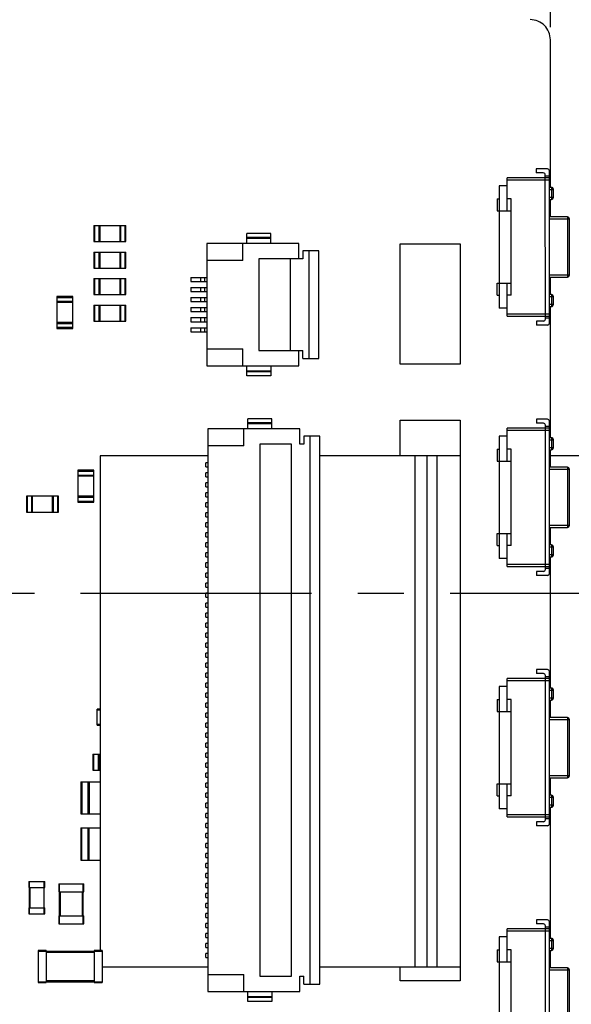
# Model space of a CAD drawing. Header units: millimetres. Extents: x -45 to 609, y -105 to 214.
# Tile 25 of 27: x 517 to 545, y 21 to 70. Entities that reach past the tile are written whole.
import ezdxf

# ---------------------------------------------------------------- set-up
doc = ezdxf.new("R2010")
doc.units = ezdxf.units.MM
doc.header["$LTSCALE"] = 30.734
doc.header["$PDMODE"] = 3
doc.header["$PDSIZE"] = 0.3125
doc.linetypes.add('CENTER', pattern=[0.6, 0.375, -0.075, 0.075, -0.075])
doc.layers.get('0').update_dxf_attribs({"linetype": 'CONTINUOUS'})
doc.layers.get('Defpoints').update_dxf_attribs({"linetype": 'CONTINUOUS'})
doc.layers.add('Center', color=1, linetype='CENTER')
doc.layers.add('DIM', color=6, linetype='CONTINUOUS', lineweight=15)
doc.styles.add('Verdana', font='verdana.ttf', dxfattribs={"height": 4.5})
doc.dimstyles.new('aaaaaaaa 3.0', dxfattribs={"dimtxt": 4.5, "dimasz": 3, "dimexe": 1.25, "dimexo": 0.625, "dimtad": 1, "dimzin": 9, "dimdsep": 46, "dimtxsty": 'Verdana', "dimcen": 0, "dimazin": 0, "dimtfac": 1, "dimtofl": 0, "dimtmove": 0, "dimatfit": 3, "dimfxl": 1, "dimlwd": 25, "dimlwe": 25, "dimarcsym": 0})

# ---------------------------------------------------------------- blocks, each defined once
blk = doc.blocks.new('*D114')
at = {"layer": 'Defpoints', "color": 0}
for p in [(543.854, 177.359), (427.354, 68.885), (543.854, 68.887)]:
    blk.add_point(p, dxfattribs=at)
at = {"layer": 'DIM', "color": 0, "lineweight": 25}
for p, q in [((427.354, 69.51), (427.354, 178.609)), ((543.854, 69.512), (543.854, 178.609)), ((430.354, 177.359), (540.854, 177.359))]:
    blk.add_line(p, q, dxfattribs=at)
at = {"layer": 'DIM', "color": 0}
for points in [[(430.354, 177.859), (430.354, 176.859), (427.354, 177.359)], [(540.854, 176.859), (540.854, 177.859), (543.854, 177.359)]]:
    blk.add_solid(points, dxfattribs=at)
at = {"layer": 'DIM', "color": 0, "insert": (481.361, 180.323), "char_height": 4.5, "attachment_point": 5, "style": 'Verdana'}
blk.add_mtext('116.5', dxfattribs=at)

msp = doc.modelspace()

# ---------------------------------------------------------------- linework, layer by layer
at = {"color": 7, "linetype": 'Continuous'}
for p, q in [((543.854, 61.512), (543.854, 68.887)), ((543.804, 61.987), (541.704, 61.987)), ((541.704, 60.337), (541.704, 61.987)), ((543.704, 62.437), (543.154, 62.437)), ((543.154, 62.437), (543.154, 62.237)), ((543.504, 62.237), (543.154, 62.237)), ((543.605, 54.937), (543.604, 62.137)), ((543.604, 62.087), (543.804, 62.087)), ((543.805, 54.737), (543.804, 62.337)), ((541.704, 61.587), (541.304, 61.587)), ((541.304, 61.587), (541.305, 55.487)), ((541.704, 61.887), (543.804, 61.887)), ((543.904, 61.512), (543.804, 61.512)), ((543.904, 61.512), (543.904, 60.912)), ((543.804, 61.412), (544.004, 61.412)), ((544.004, 61.012), (543.804, 61.012)), ((544.004, 61.012), (544.004, 61.412)), ((541.204, 60.937), (541.304, 60.937)), ((541.204, 60.937), (541.204, 60.337)), ((541.904, 60.937), (541.704, 60.937)), ((541.905, 56.137), (541.904, 60.937)), ((543.804, 60.912), (543.904, 60.912)), ((543.854, 60.037), (543.854, 60.912)), ((541.204, 60.337), (541.904, 60.337)), ((544.704, 60.037), (543.804, 60.037)), ((544.704, 60.037), (544.705, 57.037)), ((521.064, 59.607), (522.664, 59.607)), ((521.064, 59.607), (521.065, 58.807)), ((521.11, 58.807), (521.109, 59.607)), ((521.319, 59.607), (521.32, 58.807)), ((521.364, 59.607), (521.365, 58.807)), ((522.364, 59.607), (522.365, 58.807)), ((522.41, 58.807), (522.409, 59.607)), ((522.619, 59.607), (522.62, 58.807)), ((522.665, 58.807), (522.664, 59.607)), ((543.804, 59.937), (544.804, 59.937)), ((544.805, 57.137), (544.804, 59.937)), ((529.905, 59.207), (528.705, 59.207)), ((528.705, 58.707), (528.705, 59.207)), ((529.905, 59.007), (528.705, 59.007)), ((529.905, 58.707), (529.905, 59.207)), ((521.065, 58.807), (522.665, 58.807)), ((531.305, 58.707), (526.705, 58.707)), ((526.705, 58.707), (526.705, 52.607)), ((528.505, 57.857), (528.505, 58.707)), ((529.905, 58.957), (528.705, 58.957)), ((531.305, 57.942), (531.305, 58.707)), ((536.355, 58.687), (539.355, 58.687)), ((536.355, 52.687), (536.355, 58.687)), ((539.355, 58.687), (539.355, 52.687)), ((521.065, 58.277), (522.665, 58.277)), ((521.065, 58.277), (521.065, 57.477)), ((521.11, 57.477), (521.11, 58.277)), ((521.32, 58.277), (521.32, 57.477)), ((521.365, 58.277), (521.365, 57.477)), ((522.365, 58.277), (522.365, 57.477)), ((522.41, 57.477), (522.41, 58.277)), ((522.62, 58.277), (522.62, 57.477)), ((522.665, 57.477), (522.665, 58.277)), ((532.305, 58.342), (531.505, 58.342)), ((531.505, 58.342), (531.505, 57.942)), ((531.805, 58.342), (531.805, 52.972)), ((532.305, 52.972), (532.305, 58.342)), ((528.505, 57.857), (526.705, 57.857)), ((531.505, 57.942), (529.305, 57.942)), ((529.305, 57.942), (529.305, 53.372)), ((530.887, 53.372), (530.887, 57.942)), ((521.065, 57.477), (522.665, 57.477)), ((544.805, 57.137), (543.805, 57.137)), ((543.805, 57.037), (544.705, 57.037)), ((543.855, 56.162), (543.855, 57.037)), ((521.065, 56.967), (522.665, 56.967)), ((521.065, 56.967), (521.065, 56.167)), ((521.11, 56.167), (521.11, 56.967)), ((521.32, 56.967), (521.32, 56.167)), ((521.365, 56.967), (521.365, 56.167)), ((522.365, 56.967), (522.365, 56.167)), ((522.41, 56.167), (522.41, 56.967)), ((522.62, 56.967), (522.62, 56.167)), ((522.665, 56.167), (522.665, 56.967)), ((525.905, 57.007), (526.705, 57.007)), ((525.905, 57.007), (525.905, 56.807)), ((525.905, 56.807), (526.705, 56.807)), ((526.405, 56.807), (526.405, 57.007)), ((526.605, 56.807), (526.605, 57.007)), ((541.205, 56.737), (541.905, 56.737)), ((541.205, 56.137), (541.205, 56.737)), ((541.705, 55.087), (541.705, 56.737)), ((520.025, 56.067), (519.225, 56.067)), ((519.225, 56.067), (519.225, 54.467)), ((520.025, 54.467), (520.025, 56.067)), ((521.065, 56.167), (522.665, 56.167)), ((525.905, 56.507), (526.705, 56.507)), ((525.905, 56.507), (525.905, 56.307)), ((525.905, 56.307), (526.705, 56.307)), ((526.405, 56.307), (526.405, 56.507)), ((526.605, 56.307), (526.605, 56.507)), ((541.205, 56.137), (541.305, 56.137)), ((541.905, 56.137), (541.705, 56.137)), ((543.905, 56.162), (543.805, 56.162)), ((543.805, 56.062), (544.005, 56.062)), ((543.905, 56.162), (543.905, 55.562)), ((544.005, 55.662), (544.005, 56.062)), ((519.225, 56.022), (520.025, 56.022)), ((520.025, 55.812), (519.225, 55.812)), ((520.025, 55.767), (519.225, 55.767)), ((521.065, 55.627), (522.665, 55.627)), ((521.065, 55.627), (521.065, 54.827)), ((521.11, 54.827), (521.11, 55.627)), ((521.32, 55.627), (521.32, 54.827)), ((521.365, 55.627), (521.365, 54.827)), ((522.365, 55.627), (522.365, 54.827)), ((522.41, 54.827), (522.41, 55.627)), ((522.62, 55.627), (522.62, 54.827)), ((522.665, 54.827), (522.665, 55.627)), ((525.905, 56.007), (526.705, 56.007)), ((525.905, 56.007), (525.905, 55.807)), ((525.905, 55.807), (526.705, 55.807)), ((526.405, 55.807), (526.405, 56.007)), ((526.605, 55.807), (526.605, 56.007)), ((544.005, 55.662), (543.805, 55.662)), ((543.805, 55.562), (543.905, 55.562)), ((543.855, 49.012), (543.855, 55.562)), ((525.905, 55.507), (526.705, 55.507)), ((525.905, 55.507), (525.905, 55.307)), ((525.905, 55.307), (526.705, 55.307)), ((526.405, 55.307), (526.405, 55.507)), ((526.605, 55.307), (526.605, 55.507)), ((541.705, 55.487), (541.305, 55.487)), ((543.805, 55.187), (541.705, 55.187)), ((541.705, 55.087), (543.805, 55.087)), ((520.025, 54.767), (519.225, 54.767)), ((519.225, 54.722), (520.025, 54.722)), ((521.065, 54.827), (522.665, 54.827)), ((525.905, 55.007), (526.705, 55.007)), ((525.905, 55.007), (525.905, 54.807)), ((525.905, 54.807), (526.705, 54.807)), ((526.405, 54.807), (526.405, 55.007)), ((526.605, 54.807), (526.605, 55.007)), ((543.505, 54.837), (543.155, 54.837)), ((543.155, 54.837), (543.155, 54.637)), ((543.705, 54.637), (543.155, 54.637)), ((543.805, 54.987), (543.605, 54.987)), ((520.025, 54.512), (519.225, 54.512)), ((519.225, 54.467), (520.025, 54.467)), ((525.905, 54.507), (526.705, 54.507)), ((525.905, 54.507), (525.905, 54.307)), ((525.905, 54.307), (526.705, 54.307)), ((526.405, 54.307), (526.405, 54.507)), ((526.605, 54.307), (526.605, 54.507)), ((526.705, 53.457), (528.505, 53.457)), ((528.505, 52.607), (528.505, 53.457)), ((529.305, 53.372), (531.505, 53.372)), ((531.305, 52.607), (531.305, 53.372)), ((531.505, 52.972), (531.505, 53.372)), ((526.705, 52.607), (531.305, 52.607)), ((528.705, 52.107), (528.705, 52.607)), ((529.905, 52.607), (529.905, 52.107)), ((531.505, 52.972), (532.305, 52.972)), ((539.355, 52.687), (536.355, 52.687)), ((528.705, 52.357), (529.905, 52.357)), ((529.905, 52.307), (528.705, 52.307)), ((529.905, 52.107), (528.705, 52.107)), ((529.955, 49.957), (528.755, 49.957)), ((528.755, 49.457), (528.755, 49.957)), ((529.955, 49.757), (528.755, 49.757)), ((529.955, 49.707), (528.755, 49.707)), ((529.955, 49.457), (529.955, 49.957)), ((536.355, 49.887), (539.355, 49.887)), ((536.355, 48.1), (536.355, 49.887)), ((539.355, 49.887), (539.355, 21.887)), ((543.705, 49.937), (543.155, 49.937)), ((543.155, 49.937), (543.155, 49.737)), ((543.505, 49.737), (543.155, 49.737)), ((543.805, 42.237), (543.805, 49.837)), ((531.355, 49.457), (526.755, 49.457)), ((526.755, 49.457), (526.755, 21.357)), ((528.555, 48.607), (528.555, 49.457)), ((531.355, 48.692), (531.355, 49.457)), ((543.805, 49.487), (541.705, 49.487)), ((541.705, 47.837), (541.705, 49.487)), ((541.705, 49.387), (543.805, 49.387)), ((543.605, 42.437), (543.605, 49.637)), ((543.605, 49.587), (543.805, 49.587)), ((530.937, 48.692), (529.355, 48.692)), ((529.355, 48.692), (529.355, 22.122)), ((530.937, 22.122), (530.937, 48.692)), ((531.555, 48.692), (531.355, 48.692)), ((532.355, 49.092), (531.555, 49.092)), ((531.555, 49.092), (531.555, 48.692)), ((531.855, 49.092), (531.855, 21.722)), ((532.355, 21.722), (532.355, 49.092)), ((541.705, 49.087), (541.305, 49.087)), ((541.305, 49.087), (541.305, 42.987)), ((543.905, 49.012), (543.805, 49.012)), ((543.805, 48.912), (544.005, 48.912)), ((543.905, 49.012), (543.905, 48.412)), ((544.005, 48.512), (544.005, 48.912)), ((528.555, 48.607), (526.755, 48.607)), ((541.205, 48.437), (541.305, 48.437)), ((541.205, 48.437), (541.205, 47.837)), ((541.905, 48.437), (541.705, 48.437)), ((541.905, 43.637), (541.905, 48.437)), ((544.005, 48.512), (543.805, 48.512)), ((543.805, 48.412), (543.905, 48.412)), ((543.855, 47.537), (543.855, 48.412)), ((526.755, 47.757), (526.655, 47.757)), ((526.655, 47.557), (526.655, 47.757)), ((541.205, 47.837), (541.905, 47.837)), ((521.062, 47.387), (520.262, 47.387)), ((520.262, 47.387), (520.262, 45.787)), ((520.262, 47.342), (521.062, 47.342)), ((521.062, 45.787), (521.062, 47.387)), ((526.655, 47.557), (526.755, 47.557)), ((526.755, 47.257), (526.655, 47.257)), ((526.655, 47.057), (526.655, 47.257)), ((544.705, 47.537), (543.805, 47.537)), ((543.805, 47.437), (544.805, 47.437)), ((544.705, 47.537), (544.705, 44.537)), ((544.805, 44.637), (544.805, 47.437)), ((521.062, 47.132), (520.262, 47.132)), ((521.062, 47.087), (520.262, 47.087)), ((526.655, 47.057), (526.755, 47.057)), ((526.755, 46.757), (526.655, 46.757)), ((526.655, 46.557), (526.655, 46.757)), ((526.655, 46.557), (526.755, 46.557)), ((526.755, 46.257), (526.655, 46.257)), ((526.655, 46.057), (526.655, 46.257)), ((519.305, 46.087), (517.705, 46.087)), ((517.705, 46.087), (517.705, 45.287)), ((517.75, 45.287), (517.75, 46.087)), ((517.96, 46.087), (517.96, 45.287)), ((518.005, 45.287), (518.005, 46.087)), ((519.005, 45.287), (519.005, 46.087)), ((519.05, 45.287), (519.05, 46.087)), ((519.26, 46.087), (519.26, 45.287)), ((519.305, 45.287), (519.305, 46.087)), ((521.062, 46.087), (520.262, 46.087)), ((520.262, 46.042), (521.062, 46.042)), ((521.062, 45.832), (520.262, 45.832)), ((520.262, 45.787), (521.062, 45.787)), ((526.655, 46.057), (526.755, 46.057)), ((526.755, 45.757), (526.655, 45.757)), ((526.655, 45.557), (526.655, 45.757)), ((517.705, 45.287), (519.305, 45.287)), ((526.655, 45.557), (526.755, 45.557)), ((526.755, 45.257), (526.655, 45.257)), ((526.655, 45.057), (526.655, 45.257)), ((526.655, 45.057), (526.755, 45.057)), ((526.755, 44.757), (526.655, 44.757)), ((526.655, 44.557), (526.655, 44.757)), ((526.655, 44.557), (526.755, 44.557)), ((526.755, 44.257), (526.655, 44.257)), ((526.655, 44.057), (526.655, 44.257)), ((544.805, 44.637), (543.805, 44.637)), ((543.805, 44.537), (544.705, 44.537)), ((543.855, 43.662), (543.855, 44.537)), ((526.655, 44.057), (526.755, 44.057)), ((526.755, 43.757), (526.655, 43.757)), ((526.655, 43.557), (526.655, 43.757)), ((541.205, 44.237), (541.905, 44.237)), ((541.205, 43.637), (541.205, 44.237)), ((541.705, 42.587), (541.705, 44.237)), ((526.655, 43.557), (526.755, 43.557)), ((541.205, 43.637), (541.305, 43.637)), ((541.905, 43.637), (541.705, 43.637)), ((543.905, 43.662), (543.805, 43.662)), ((543.805, 43.562), (544.005, 43.562)), ((543.905, 43.662), (543.905, 43.062)), ((544.005, 43.162), (544.005, 43.562)), ((526.755, 43.257), (526.655, 43.257)), ((526.655, 43.057), (526.655, 43.257)), ((526.655, 43.057), (526.755, 43.057)), ((541.705, 42.987), (541.305, 42.987)), ((544.005, 43.162), (543.805, 43.162)), ((543.805, 43.062), (543.905, 43.062)), ((543.855, 36.512), (543.855, 43.062)), ((526.755, 42.757), (526.655, 42.757)), ((526.655, 42.557), (526.655, 42.757)), ((526.655, 42.557), (526.755, 42.557)), ((543.805, 42.687), (541.705, 42.687)), ((541.705, 42.587), (543.805, 42.587)), ((543.505, 42.337), (543.155, 42.337)), ((543.155, 42.337), (543.155, 42.137)), ((543.805, 42.487), (543.605, 42.487)), ((526.755, 42.257), (526.655, 42.257)), ((526.655, 42.057), (526.655, 42.257)), ((526.655, 42.057), (526.755, 42.057)), ((543.705, 42.137), (543.155, 42.137)), ((526.755, 41.757), (526.655, 41.757)), ((526.655, 41.557), (526.655, 41.757)), ((526.655, 41.557), (526.755, 41.557)), ((526.755, 41.257), (526.655, 41.257)), ((526.655, 41.057), (526.655, 41.257)), ((526.655, 41.057), (526.755, 41.057)), ((526.755, 40.757), (526.655, 40.757)), ((526.655, 40.557), (526.655, 40.757)), ((526.655, 40.557), (526.755, 40.557)), ((526.755, 40.257), (526.655, 40.257)), ((526.655, 40.057), (526.655, 40.257)), ((526.655, 40.057), (526.755, 40.057)), ((526.755, 39.757), (526.655, 39.757)), ((526.655, 39.557), (526.655, 39.757)), ((526.655, 39.557), (526.755, 39.557)), ((526.755, 39.257), (526.655, 39.257)), ((526.655, 39.057), (526.655, 39.257)), ((526.655, 39.057), (526.755, 39.057)), ((526.755, 38.757), (526.655, 38.757)), ((526.655, 38.557), (526.655, 38.757)), ((526.655, 38.557), (526.755, 38.557)), ((526.755, 38.257), (526.655, 38.257)), ((526.655, 38.057), (526.655, 38.257)), ((526.655, 38.057), (526.755, 38.057)), ((526.755, 37.757), (526.655, 37.757)), ((526.655, 37.557), (526.655, 37.757)), ((526.655, 37.557), (526.755, 37.557)), ((543.705, 37.437), (543.155, 37.437)), ((543.155, 37.437), (543.155, 37.237)), ((526.755, 37.257), (526.655, 37.257)), ((526.655, 37.057), (526.655, 37.257)), ((526.655, 37.057), (526.755, 37.057)), ((543.805, 36.987), (541.705, 36.987)), ((541.705, 35.337), (541.705, 36.987)), ((541.705, 36.887), (543.805, 36.887)), ((543.505, 37.237), (543.155, 37.237)), ((543.605, 29.937), (543.605, 37.137)), ((543.605, 37.087), (543.805, 37.087)), ((543.805, 29.737), (543.805, 37.337)), ((526.755, 36.757), (526.655, 36.757)), ((526.655, 36.557), (526.655, 36.757)), ((526.655, 36.557), (526.755, 36.557)), ((541.705, 36.587), (541.305, 36.587)), ((541.305, 36.587), (541.305, 30.487)), ((543.905, 36.512), (543.805, 36.512)), ((543.805, 36.412), (544.005, 36.412)), ((543.905, 36.512), (543.905, 35.912)), ((544.005, 36.012), (544.005, 36.412)), ((526.755, 36.257), (526.655, 36.257)), ((526.655, 36.057), (526.655, 36.257)), ((526.655, 36.057), (526.755, 36.057)), ((541.205, 35.937), (541.305, 35.937)), ((541.205, 35.937), (541.205, 35.337)), ((541.905, 35.937), (541.705, 35.937)), ((541.905, 31.137), (541.905, 35.937)), ((544.005, 36.012), (543.805, 36.012)), ((543.805, 35.912), (543.905, 35.912)), ((543.855, 35.037), (543.855, 35.912)), ((521.381, 35.457), (521.235, 35.457)), ((521.235, 34.657), (521.235, 35.457)), ((521.235, 35.427), (521.381, 35.427)), ((526.755, 35.757), (526.655, 35.757)), ((526.655, 35.557), (526.655, 35.757)), ((526.655, 35.557), (526.755, 35.557)), ((526.755, 35.257), (526.655, 35.257)), ((526.655, 35.057), (526.655, 35.257)), ((526.655, 35.057), (526.755, 35.057)), ((541.205, 35.337), (541.905, 35.337)), ((544.705, 35.037), (543.805, 35.037)), ((543.805, 34.937), (544.805, 34.937)), ((544.705, 35.037), (544.705, 32.037)), ((544.805, 32.137), (544.805, 34.937)), ((521.381, 34.687), (521.235, 34.687)), ((521.235, 34.657), (521.381, 34.657)), ((526.755, 34.757), (526.655, 34.757)), ((526.655, 34.557), (526.655, 34.757)), ((526.655, 34.557), (526.755, 34.557)), ((526.755, 34.257), (526.655, 34.257)), ((526.655, 34.057), (526.655, 34.257)), ((526.655, 34.057), (526.755, 34.057)), ((526.755, 33.757), (526.655, 33.757)), ((526.655, 33.557), (526.655, 33.757)), ((526.655, 33.557), (526.755, 33.557)), ((521.023, 33.217), (521.381, 33.217)), ((521.023, 33.217), (521.023, 32.417)), ((521.068, 32.417), (521.068, 33.217)), ((521.278, 33.217), (521.278, 32.417)), ((521.323, 33.217), (521.323, 32.417)), ((526.755, 33.257), (526.655, 33.257)), ((526.655, 33.057), (526.655, 33.257)), ((526.655, 33.057), (526.755, 33.057)), ((526.755, 32.757), (526.655, 32.757)), ((526.655, 32.557), (526.655, 32.757)), ((526.655, 32.557), (526.755, 32.557)), ((521.023, 32.417), (521.381, 32.417)), ((526.755, 32.257), (526.655, 32.257)), ((526.655, 32.057), (526.655, 32.257)), ((526.655, 32.057), (526.755, 32.057)), ((544.805, 32.137), (543.805, 32.137)), ((543.805, 32.037), (544.705, 32.037)), ((543.855, 31.162), (543.855, 32.037)), ((520.425, 31.827), (521.381, 31.827)), ((520.425, 31.827), (520.425, 30.227)), ((520.48, 30.227), (520.48, 31.827)), ((520.77, 31.827), (520.77, 30.227)), ((520.825, 31.827), (520.825, 30.227)), ((526.755, 31.757), (526.655, 31.757)), ((526.655, 31.557), (526.655, 31.757)), ((526.655, 31.557), (526.755, 31.557)), ((541.205, 31.737), (541.905, 31.737)), ((541.205, 31.137), (541.205, 31.737)), ((541.705, 30.087), (541.705, 31.737)), ((526.755, 31.257), (526.655, 31.257)), ((526.655, 31.057), (526.655, 31.257)), ((526.655, 31.057), (526.755, 31.057)), ((541.205, 31.137), (541.305, 31.137)), ((541.905, 31.137), (541.705, 31.137)), ((543.905, 31.162), (543.805, 31.162)), ((543.805, 31.062), (544.005, 31.062)), ((543.905, 31.162), (543.905, 30.562)), ((544.005, 30.662), (544.005, 31.062)), ((526.755, 30.757), (526.655, 30.757)), ((526.655, 30.557), (526.655, 30.757)), ((526.655, 30.557), (526.755, 30.557)), ((541.705, 30.487), (541.305, 30.487)), ((544.005, 30.662), (543.805, 30.662)), ((543.805, 30.562), (543.905, 30.562)), ((543.855, 24.012), (543.855, 30.562)), ((520.425, 30.227), (521.381, 30.227)), ((526.755, 30.257), (526.655, 30.257)), ((526.655, 30.057), (526.655, 30.257)), ((526.655, 30.057), (526.755, 30.057)), ((543.805, 30.187), (541.705, 30.187)), ((541.705, 30.087), (543.805, 30.087)), ((520.415, 29.527), (521.381, 29.527)), ((520.415, 29.527), (520.415, 27.927)), ((520.47, 27.927), (520.47, 29.527)), ((520.76, 29.527), (520.76, 27.927)), ((520.815, 29.527), (520.815, 27.927)), ((526.755, 29.757), (526.655, 29.757)), ((526.655, 29.557), (526.655, 29.757)), ((526.655, 29.557), (526.755, 29.557)), ((543.505, 29.837), (543.155, 29.837)), ((543.155, 29.837), (543.155, 29.637)), ((543.705, 29.637), (543.155, 29.637)), ((543.805, 29.987), (543.605, 29.987)), ((526.755, 29.257), (526.655, 29.257)), ((526.655, 29.057), (526.655, 29.257)), ((526.655, 29.057), (526.755, 29.057)), ((526.755, 28.757), (526.655, 28.757)), ((526.655, 28.557), (526.655, 28.757)), ((526.655, 28.557), (526.755, 28.557)), ((526.755, 28.257), (526.655, 28.257)), ((526.655, 28.057), (526.655, 28.257)), ((526.655, 28.057), (526.755, 28.057)), ((520.415, 27.927), (521.381, 27.927)), ((526.755, 27.757), (526.655, 27.757)), ((526.655, 27.557), (526.655, 27.757)), ((526.655, 27.557), (526.755, 27.557)), ((526.755, 27.257), (526.655, 27.257)), ((526.655, 27.057), (526.655, 27.257)), ((526.655, 27.057), (526.755, 27.057)), ((517.823, 26.846), (518.623, 26.846)), ((517.823, 26.846), (517.823, 26.546)), ((517.853, 25.246), (517.853, 26.846)), ((518.593, 25.246), (518.593, 26.846)), ((518.623, 26.546), (518.623, 26.846)), ((519.32, 26.737), (520.57, 26.737)), ((519.32, 26.737), (519.32, 26.337)), ((519.36, 24.737), (519.36, 26.737)), ((520.53, 24.737), (520.53, 26.737)), ((520.57, 26.337), (520.57, 26.737)), ((526.755, 26.757), (526.655, 26.757)), ((526.655, 26.557), (526.655, 26.757)), ((526.655, 26.557), (526.755, 26.557)), ((517.823, 26.546), (518.623, 26.546)), ((517.883, 25.546), (517.883, 26.546)), ((518.563, 26.546), (518.563, 25.546)), ((519.32, 26.337), (520.57, 26.337)), ((519.4, 25.137), (519.4, 26.337)), ((520.49, 26.337), (520.49, 25.137)), ((526.755, 26.257), (526.655, 26.257)), ((526.655, 26.057), (526.655, 26.257)), ((526.655, 26.057), (526.755, 26.057)), ((526.755, 25.757), (526.655, 25.757)), ((526.655, 25.557), (526.655, 25.757)), ((517.823, 25.546), (518.623, 25.546)), ((517.823, 25.546), (517.823, 25.246)), ((517.823, 25.246), (518.623, 25.246)), ((518.623, 25.246), (518.623, 25.546)), ((519.32, 25.137), (520.57, 25.137)), ((519.32, 25.137), (519.32, 24.737)), ((520.57, 24.737), (520.57, 25.137)), ((526.655, 25.557), (526.755, 25.557)), ((526.755, 25.257), (526.655, 25.257)), ((526.655, 25.057), (526.655, 25.257)), ((519.32, 24.737), (520.57, 24.737)), ((526.655, 25.057), (526.755, 25.057)), ((526.755, 24.757), (526.655, 24.757)), ((526.655, 24.557), (526.655, 24.757)), ((543.705, 24.937), (543.155, 24.937)), ((543.155, 24.937), (543.155, 24.737)), ((543.505, 24.737), (543.155, 24.737)), ((543.605, 17.437), (543.605, 24.637)), ((543.605, 24.587), (543.805, 24.587)), ((543.805, 17.237), (543.805, 24.837)), ((526.655, 24.557), (526.755, 24.557)), ((526.755, 24.257), (526.655, 24.257)), ((526.655, 24.057), (526.655, 24.257)), ((543.805, 24.487), (541.705, 24.487)), ((541.705, 22.837), (541.705, 24.487)), ((541.705, 24.387), (543.805, 24.387)), ((526.655, 24.057), (526.755, 24.057)), ((526.755, 23.757), (526.655, 23.757)), ((526.655, 23.557), (526.655, 23.757)), ((541.705, 24.087), (541.305, 24.087)), ((541.305, 24.087), (541.305, 17.987)), ((543.905, 24.012), (543.805, 24.012)), ((543.805, 23.912), (544.005, 23.912)), ((543.905, 24.012), (543.905, 23.412)), ((544.005, 23.512), (544.005, 23.912)), ((518.685, 23.407), (518.285, 23.407)), ((518.285, 23.407), (518.285, 21.807)), ((518.285, 23.367), (521.485, 23.367)), ((518.685, 23.407), (518.685, 21.807)), ((518.685, 23.327), (521.085, 23.327)), ((521.485, 23.407), (521.085, 23.407)), ((521.085, 23.407), (521.085, 21.807)), ((521.485, 23.407), (521.485, 21.807)), ((526.655, 23.557), (526.755, 23.557)), ((526.755, 23.257), (526.655, 23.257)), ((526.655, 23.057), (526.655, 23.257)), ((541.205, 23.437), (541.305, 23.437)), ((541.205, 23.437), (541.205, 22.837)), ((541.905, 23.437), (541.705, 23.437)), ((541.905, 18.637), (541.905, 23.437)), ((544.005, 23.512), (543.805, 23.512)), ((543.805, 23.412), (543.905, 23.412)), ((543.855, 22.537), (543.855, 23.412)), ((526.655, 23.057), (526.755, 23.057)), ((541.205, 22.837), (541.905, 22.837)), ((526.755, 22.207), (528.555, 22.207)), ((528.555, 21.357), (528.555, 22.207)), ((536.355, 21.887), (536.355, 22.6)), ((544.705, 22.537), (543.805, 22.537)), ((543.805, 22.437), (544.805, 22.437)), ((544.705, 22.537), (544.705, 19.537)), ((544.805, 19.637), (544.805, 22.437)), ((518.285, 21.847), (521.485, 21.847)), ((518.285, 21.807), (518.685, 21.807)), ((521.085, 21.887), (518.685, 21.887)), ((521.085, 21.807), (521.485, 21.807)), ((529.355, 22.122), (530.937, 22.122)), ((531.355, 22.122), (531.555, 22.122)), ((531.355, 21.357), (531.355, 22.122)), ((531.555, 21.722), (531.555, 22.122)), ((531.555, 21.722), (532.355, 21.722)), ((539.355, 21.887), (536.355, 21.887)), ((526.755, 21.357), (531.355, 21.357)), ((528.755, 20.857), (528.755, 21.357)), ((529.955, 21.357), (529.955, 20.857)), ((528.755, 21.107), (529.955, 21.107)), ((529.955, 21.057), (528.755, 21.057)), ((529.955, 20.857), (528.755, 20.857))]:
    msp.add_line(p, q, dxfattribs=at)
at = {"color": 3, "linetype": 'Continuous'}
for p, q in [((526.755, 48.1), (521.381, 48.1)), ((521.381, 48.1), (521.381, 23.407)), ((539.355, 48.1), (532.355, 48.1)), ((537.11, 22.6), (537.11, 48.1)), ((537.71, 22.6), (537.71, 48.1)), ((538.21, 22.6), (538.21, 48.1)), ((554.41, 48.1), (543.855, 48.1)), ((521.485, 22.6), (526.755, 22.6)), ((532.355, 22.6), (539.355, 22.6))]:
    msp.add_line(p, q, dxfattribs=at)
at = {"color": 7, "linetype": 'Continuous'}
msp.add_circle((481.711, 41.247), 120.58, dxfattribs=at)
for centre, radius, start, end in [((481.974, 40.396), 109.797, 5.55628, 85.70804), ((542.854, 68.887), 1, 0.0011, 90.0012), ((543.504, 62.137), 0.1, 0.0011, 90.0011), ((543.704, 62.337), 0.1, 0.0011, 90.0011), ((543.904, 61.412), 0.1, 0.0011, 90.0011), ((543.904, 61.012), 0.1, 270.0011, 0.0011), ((544.704, 59.937), 0.1, 0.0011, 90.0011), ((544.705, 57.137), 0.1, 270.0011, 0.0011), ((543.905, 56.062), 0.1, 0.0011, 90.0011), ((543.905, 55.662), 0.1, 270.0011, 0.0011), ((543.505, 54.937), 0.1, 270.0011, 0.0011), ((543.705, 54.737), 0.1, 270.0011, 0.0011), ((543.505, 49.637), 0.1, 0.0011, 90.0011), ((543.705, 49.837), 0.1, 0.0011, 90.0011), ((543.905, 48.912), 0.1, 0.0011, 90.0011), ((543.905, 48.512), 0.1, 270.0011, 0.0011), ((544.705, 47.437), 0.1, 0.0011, 90.0011), ((544.705, 44.637), 0.1, 270.0011, 0.0011), ((543.905, 43.562), 0.1, 0.0011, 90.0011), ((543.905, 43.162), 0.1, 270.0011, 0.0011), ((543.505, 42.437), 0.1, 270.0011, 0.0011), ((543.705, 42.237), 0.1, 270.0011, 0.0011), ((543.705, 37.337), 0.1, 0.0011, 90.0011), ((543.505, 37.137), 0.1, 0.0011, 90.0011), ((543.905, 36.412), 0.1, 0.0011, 90.0011), ((543.905, 36.012), 0.1, 270.0011, 0.0011), ((544.705, 34.937), 0.1, 0.0011, 90.0011), ((544.705, 32.137), 0.1, 270.0011, 0.0011), ((475.131, 42.52), 116.648, 302.56093, 354.57054), ((543.905, 31.062), 0.1, 0.0011, 90.0011), ((543.905, 30.662), 0.1, 270.0011, 0.0011), ((543.505, 29.937), 0.1, 270.0011, 0.0011), ((543.705, 29.737), 0.1, 270.0011, 0.0011), ((543.505, 24.637), 0.1, 0.0011, 90.0011), ((543.705, 24.837), 0.1, 0.0011, 90.0011), ((543.905, 23.912), 0.1, 0.0011, 90.0011), ((543.905, 23.512), 0.1, 270.0011, 0.0011), ((544.705, 22.437), 0.1, 0.0011, 90.0011)]:
    msp.add_arc(centre, radius, start, end, dxfattribs=at)
at = {"layer": 'Center'}
msp.add_line((354.443, 41.247), (608.979, 41.247), dxfattribs=at)

# ---------------------------------------------------------------- dimensions: what is measured, and where the dimension line sits
at = {"layer": 'DIM'}
dim = msp.add_linear_dim(base=(543.854, 177.359), p1=(427.354, 68.885), p2=(543.854, 68.887), dimstyle='aaaaaaaa 3.0', dxfattribs=at)
dim.commit()
dim.dimension.update_dxf_attribs({"geometry": '*D114', "text_midpoint": (481.361, 177.359), "dimtype": 160})

doc.saveas('drawing.dxf')
